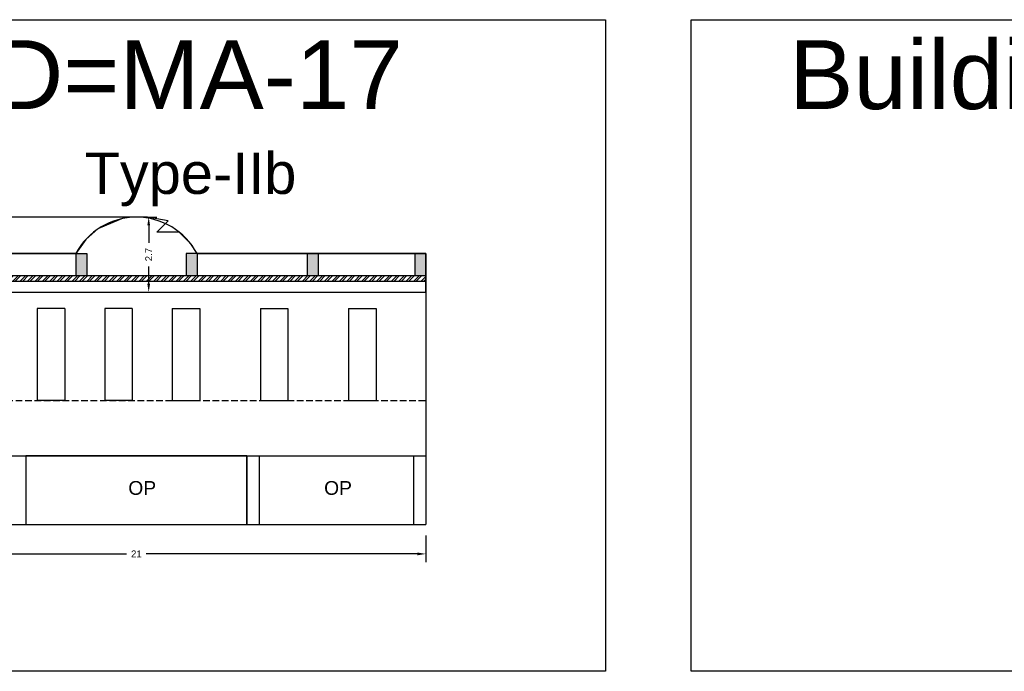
# Model space of a CAD drawing. Header units: metres. Extents: x 3416649 to 3417100, y -6712966 to -6712690.
# Tile 59 of 72: x 3416925 to 3416961, y -6712745 to -6712721. Entities that reach past the tile are written whole.
import ezdxf

# ---------------------------------------------------------------- set-up
doc = ezdxf.new("R2010")
doc.units = ezdxf.units.M
doc.linetypes.add('ACAD_ISO02W100', pattern=[15, 12, -3])
doc.layers.add('Dotted', color=7, linetype='ACAD_ISO02W100', plot=False)
doc.styles.get("Standard").update_dxf_attribs({"font": 'arial.ttf'})
doc.dimstyles.new('ISO-25', dxfattribs={"dimtxt": 0.25, "dimasz": 0.3, "dimexe": 0.3, "dimexo": 0.4, "dimgap": 0.2, "dimtad": 0, "dimdec": 1, "dimdsep": 46, "dimtxsty": 'Standard', "dimcen": 2.5, "dimadec": 0, "dimazin": 0, "dimtfac": 1, "dimtdec": 1, "dimtmove": 0, "dimatfit": 3, "dimfxl": 1, "dimarcsym": 0})

# ---------------------------------------------------------------- blocks, each defined once
blk = doc.blocks.new('*D139')
at = {"color": 0, "lineweight": -2, "transparency": 16777216}
for p, q in [((3416929.669, -6712728.628), (3416930.015, -6712728.628)), ((3416929.715, -6712728.928), (3416929.715, -6712729.558)), ((3416929.715, -6712731.048), (3416929.715, -6712730.417)), ((3416929.669, -6712731.348), (3416930.015, -6712731.348))]:
    blk.add_line(p, q, dxfattribs=at)
at = {"color": 0, "transparency": 16777216}
for points in [[(3416929.665, -6712728.928), (3416929.765, -6712728.928), (3416929.715, -6712728.628)], [(3416929.665, -6712731.048), (3416929.765, -6712731.048), (3416929.715, -6712731.348)]]:
    blk.add_solid(points, dxfattribs=at)
at = {"layer": 'Defpoints', "color": 0, "transparency": 16777216}
for p in [(3416929.269, -6712728.628), (3416929.269, -6712731.348), (3416929.715, -6712731.348)]:
    blk.add_point(p, dxfattribs=at)
at = {"color": 0, "transparency": 16777216, "insert": (3416929.715, -6712729.988), "char_height": 0.25, "attachment_point": 5, "rotation": 90}
blk.add_mtext('2.7', dxfattribs=at)
blk = doc.blocks.new('*D140')
at = {"color": 0, "lineweight": -2, "transparency": 16777216}
for p, q in [((3416918.769, -6712740.188), (3416918.769, -6712741.154)), ((3416939.769, -6712740.188), (3416939.769, -6712741.154)), ((3416919.069, -6712740.854), (3416928.912, -6712740.854)), ((3416939.469, -6712740.854), (3416929.626, -6712740.854))]:
    blk.add_line(p, q, dxfattribs=at)
at = {"color": 0, "transparency": 16777216}
for points in [[(3416919.069, -6712740.804), (3416919.069, -6712740.904), (3416918.769, -6712740.854)], [(3416939.469, -6712740.804), (3416939.469, -6712740.904), (3416939.769, -6712740.854)]]:
    blk.add_solid(points, dxfattribs=at)
at = {"layer": 'Defpoints', "color": 0, "transparency": 16777216}
for p in [(3416918.769, -6712739.788), (3416939.769, -6712739.788), (3416939.769, -6712740.854)]:
    blk.add_point(p, dxfattribs=at)
at = {"color": 0, "transparency": 16777216, "insert": (3416929.269, -6712740.854), "char_height": 0.25, "attachment_point": 5}
blk.add_mtext('21', dxfattribs=at)
blk = doc.blocks.new('*D142')
at = {"color": 0, "lineweight": -2, "transparency": 16777216}
for p, q in [((3416928.869, -6712728.628), (3416915.796, -6712728.628)), ((3416916.096, -6712728.928), (3416916.096, -6712733.696)), ((3416916.096, -6712739.488), (3416916.096, -6712734.719)), ((3416918.369, -6712739.788), (3416915.796, -6712739.788))]:
    blk.add_line(p, q, dxfattribs=at)
at = {"color": 0, "transparency": 16777216}
for points in [[(3416916.046, -6712728.928), (3416916.146, -6712728.928), (3416916.096, -6712728.628)], [(3416916.046, -6712739.488), (3416916.146, -6712739.488), (3416916.096, -6712739.788)]]:
    blk.add_solid(points, dxfattribs=at)
at = {"layer": 'Defpoints', "color": 0, "transparency": 16777216}
for p in [(3416916.096, -6712728.628), (3416929.269, -6712728.628), (3416918.769, -6712739.788)]:
    blk.add_point(p, dxfattribs=at)
at = {"color": 0, "transparency": 16777216, "insert": (3416916.096, -6712734.208), "char_height": 0.25, "attachment_point": 5, "rotation": 90}
blk.add_mtext('11.2', dxfattribs=at)

msp = doc.modelspace()

# ---------------------------------------------------------------- hatches: boundary and pattern name
h = msp.add_hatch(color=256)
h.dxf.hatch_style = 1
h.paths.add_polyline_path([(3416939.769, -6712729.948), (3416939.369, -6712729.948), (3416939.369, -6712730.748), (3416939.769, -6712730.748)])
h.paths.add_polyline_path([(3416935.869, -6712729.948), (3416935.469, -6712729.948), (3416935.469, -6712730.748), (3416935.869, -6712730.748)])
h.paths.add_polyline_path([(3416931.469, -6712729.948), (3416931.069, -6712729.948), (3416931.069, -6712730.748), (3416931.469, -6712730.748)])
h.paths.add_polyline_path([(3416927.469, -6712729.948), (3416927.069, -6712729.948), (3416927.069, -6712730.748), (3416927.469, -6712730.748)])
h.paths.add_polyline_path([(3416923.069, -6712729.948), (3416922.669, -6712729.948), (3416922.669, -6712730.748), (3416923.069, -6712730.748)])
h.paths.add_polyline_path([(3416919.169, -6712729.948), (3416918.769, -6712729.948), (3416918.769, -6712730.748), (3416919.169, -6712730.748)])
h = msp.add_hatch()
h.set_pattern_fill('ANSI32', color=256, scale=0.02)
h.set_pattern_definition([(45, (-36.53202, 0), (-0.134703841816, 0.134703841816), []), (45, (-36.44222, 0), (-0.134703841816, 0.134703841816), [])])
h.paths.add_polyline_path([(3416939.769, -6712730.748), (3416918.769, -6712730.748), (3416918.769, -6712730.948), (3416939.769, -6712730.948)])

# ---------------------------------------------------------------- linework, layer by layer
for points in [[(3416906.164, -6712721.459), (3416946.286, -6712721.459), (3416946.286, -6712745.115), (3416906.164, -6712745.115)], [(3416949.394, -6712721.459), (3416988.041, -6712721.459), (3416988.041, -6712745.115), (3416949.394, -6712745.115)], [(3416939.769, -6712731.348), (3416939.769, -6712729.948), (3416931.469, -6712729.948), (3416931.245, -6712729.6), (3416930.818, -6712729.167), (3416930.015, -6712729.167), (3416930.422, -6712728.766), (3416929.669, -6712728.628), (3416929.269, -6712728.628), (3416928.869, -6712728.628), (3416927.873, -6712729.055), (3416927.433, -6712729.435), (3416927.433, -6712729.435), (3416927.069, -6712729.948), (3416918.769, -6712729.948), (3416918.769, -6712731.348)], [(3416933.279, -6712737.288), (3416925.259, -6712737.288), (3416925.259, -6712739.788), (3416933.279, -6712739.788)]]:
    msp.add_lwpolyline(points, close=True)
for points in [[(3416918.769, -6712729.948), (3416927.069, -6712729.948)], [(3416927.069, -6712729.948), (3416927.069, -6712730.748)], [(3416927.069, -6712729.948), (3416927.469, -6712729.948)], [(3416927.469, -6712729.948), (3416927.469, -6712730.748)], [(3416931.069, -6712729.948), (3416931.069, -6712730.748)], [(3416931.469, -6712729.948), (3416931.069, -6712729.948)], [(3416931.469, -6712729.948), (3416939.769, -6712729.948)], [(3416931.469, -6712729.948), (3416931.469, -6712730.748)], [(3416935.469, -6712729.948), (3416935.469, -6712730.748)], [(3416935.869, -6712729.948), (3416935.869, -6712730.748)], [(3416939.369, -6712729.948), (3416939.369, -6712730.748)], [(3416939.769, -6712729.948), (3416939.769, -6712739.788)], [(3416918.769, -6712730.748), (3416939.769, -6712730.748)], [(3416918.769, -6712730.948), (3416939.769, -6712730.948)], [(3416925.669, -6712731.948), (3416925.669, -6712735.288)], [(3416926.669, -6712731.948), (3416925.669, -6712731.948)], [(3416926.669, -6712731.948), (3416926.669, -6712735.288)], [(3416928.119, -6712731.948), (3416928.119, -6712735.288)], [(3416929.119, -6712731.948), (3416928.119, -6712731.948)], [(3416929.119, -6712731.948), (3416929.119, -6712735.288)], [(3416930.569, -6712731.948), (3416931.569, -6712731.948)], [(3416930.569, -6712731.948), (3416930.569, -6712735.288)], [(3416931.569, -6712731.948), (3416931.569, -6712735.288)], [(3416933.769, -6712731.948), (3416934.769, -6712731.948)], [(3416933.769, -6712731.948), (3416933.769, -6712735.288)], [(3416934.769, -6712731.948), (3416934.769, -6712735.288)], [(3416936.969, -6712731.948), (3416936.969, -6712735.288)], [(3416936.969, -6712731.948), (3416937.969, -6712731.948)], [(3416937.969, -6712731.948), (3416937.969, -6712735.288)], [(3416926.669, -6712735.288), (3416925.669, -6712735.288)], [(3416929.119, -6712735.288), (3416928.119, -6712735.288)], [(3416930.569, -6712735.288), (3416931.569, -6712735.288)], [(3416933.769, -6712735.288), (3416934.769, -6712735.288)], [(3416936.969, -6712735.288), (3416937.969, -6712735.288)], [(3416918.769, -6712737.288), (3416939.769, -6712737.288)], [(3416925.259, -6712737.288), (3416925.259, -6712739.788)], [(3416933.279, -6712737.288), (3416933.279, -6712739.788)], [(3416933.729, -6712737.288), (3416933.729, -6712739.788)], [(3416939.319, -6712737.288), (3416939.319, -6712739.788)], [(3416918.769, -6712739.788), (3416939.769, -6712739.788)]]:
    msp.add_lwpolyline(points)
msp.add_arc((3416929.269, -6712731.121), 2.493, 28.0725, 151.9275)
at = {"layer": 'Dotted', "ltscale": 0.02}
for points in [[(3416918.769, -6712731.348), (3416939.769, -6712731.348)], [(3416918.769, -6712735.288), (3416939.769, -6712735.288)]]:
    msp.add_lwpolyline(points, dxfattribs=at)

# ---------------------------------------------------------------- texts
at = {"attachment_point": 1}
for s, width, heights, insert, char_height in [('Building ID=MA-17', 67.86454, [0.517], (3416909.727, -6712722.204), 2.5), ('Building ID=MA-18', 67.86454, [0.517], (3416952.957, -6712722.204), 2.5), ('Type-IIb', 9.99112, [0.517], (3416927.389, -6712726.284), 1.5), ('OP', 1.17554, [0], (3416928.975, -6712738.209), 0.5), ('OP', 1.17554, [0], (3416936.081, -6712738.209), 0.5)]:
    msp.add_mtext_dynamic_manual_height_columns(s, width=width, gutter_width=12.5, heights=heights, dxfattribs=dict(at, insert=insert, char_height=char_height))

# ---------------------------------------------------------------- dimensions: what is measured, and where the dimension line sits
for base, p1, p2, picture, middle in [((3416916.096, -6712728.628), (3416918.769, -6712739.788), (3416929.269, -6712728.628), '*D142', (3416916.096, -6712734.208)), ((3416929.715, -6712731.348), (3416929.269, -6712728.628), (3416929.269, -6712731.348), '*D139', (3416929.715, -6712729.988))]:
    dim = msp.add_linear_dim(base=base, p1=p1, p2=p2, angle=90, dimstyle='ISO-25')
    dim.commit()
    dim.dimension.update_dxf_attribs({"geometry": picture, "text_midpoint": middle})
dim = msp.add_linear_dim(base=(3416939.769, -6712740.854), p1=(3416918.769, -6712739.788), p2=(3416939.769, -6712739.788), dimstyle='ISO-25')
dim.commit()
dim.dimension.update_dxf_attribs({"geometry": '*D140', "text_midpoint": (3416929.269, -6712740.854)})

doc.saveas('drawing.dxf')
